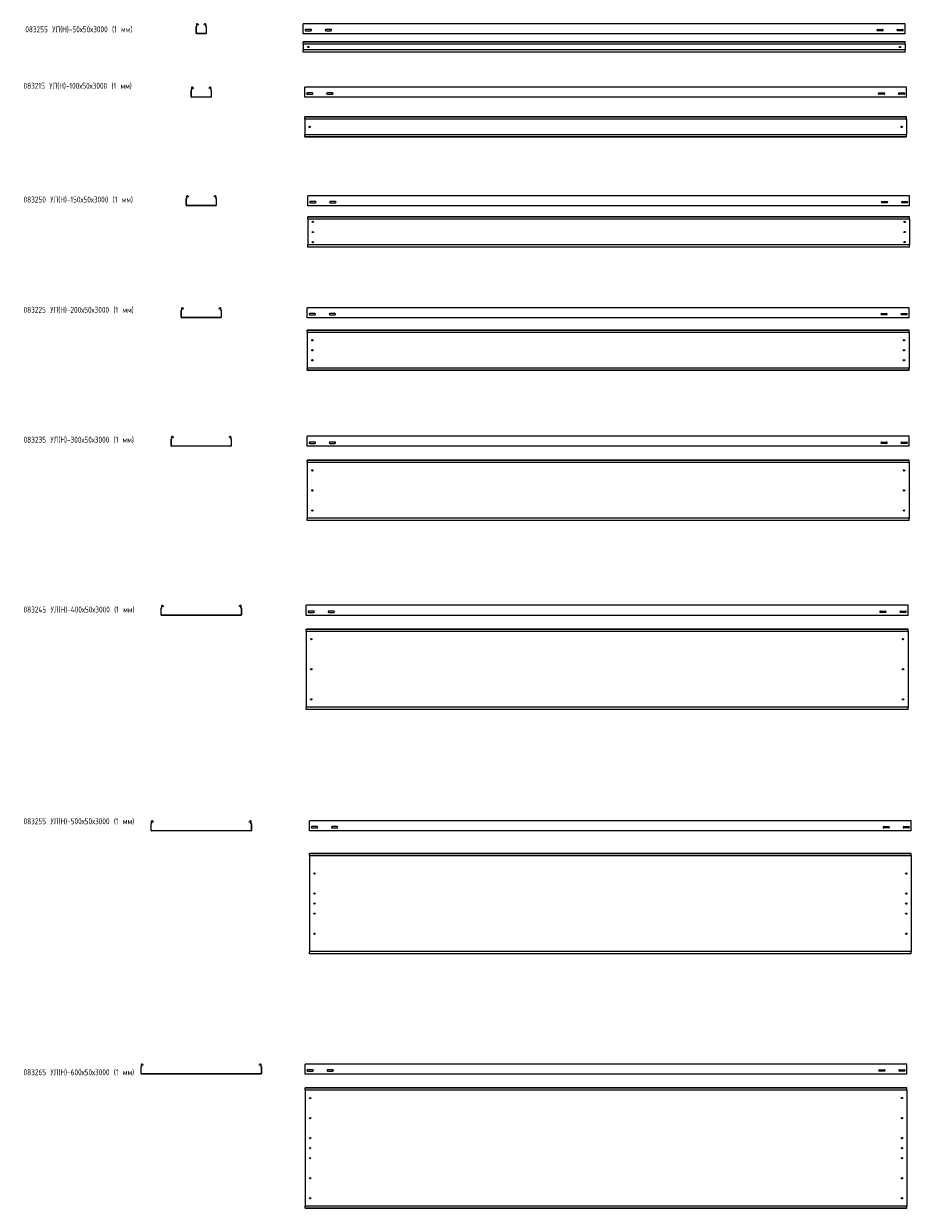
# Model space of a CAD drawing. Header units: millimetres. Extents: x -789 to 3636, y -6202 to -296.
import ezdxf

# ---------------------------------------------------------------- set-up
doc = ezdxf.new("R2010")
doc.units = ezdxf.units.MM
doc.styles.add('SLDTEXTSTYLE0', font='TXT', dxfattribs={"width": 0.7, "bigfont": 'bigfont'})

msp = doc.modelspace()

# ---------------------------------------------------------------- linework, layer by layer
at = {"color": 7, "linetype": 'Continuous', "lineweight": 15}
for p, q in [((71.2, -343.4), (71.2, -310.2)), ((72.2, -343.4), (72.2, -310.2)), ((74, -304.9), (72.7, -302.5)), ((74.9, -304.5), (73.6, -302.1)), ((118.7, -344.9), (73.7, -344.9)), ((118.7, -345.9), (73.7, -345.9)), ((79.8, -298.8), (81.5, -302)), ((80.6, -298.3), (82.4, -301.6)), ((82.4, -301.6), (81.5, -302)), ((110, -301.6), (111.7, -298.3)), ((110.8, -302), (110, -301.6)), ((110.8, -302), (112.6, -298.8)), ((118.8, -302.1), (117.5, -304.5)), ((119.6, -302.5), (118.4, -304.9)), ((120.2, -310.2), (120.2, -343.4)), ((121.2, -310.2), (121.2, -343.4)), ((3605.1, -295.9), (605.1, -295.9)), ((605.1, -302.5), (605.1, -295.9)), ((605.1, -304.9), (605.1, -302.5)), ((605.1, -308.5), (605.1, -304.9)), ((605.1, -310.2), (605.1, -308.5)), ((605.1, -343.4), (605.1, -310.2)), ((605.1, -345.9), (605.1, -343.4)), ((3605.1, -345.9), (605.1, -345.9)), ((642.9, -324.7), (617.4, -324.7)), ((617.4, -331.2), (642.9, -331.2)), ((742.9, -324.7), (717.4, -324.7)), ((717.4, -331.2), (742.9, -331.2)), ((3467.4, -324.7), (3492.9, -324.7)), ((3492.9, -331.2), (3467.4, -331.2)), ((3567.4, -324.7), (3592.9, -324.7)), ((3592.9, -331.2), (3567.4, -331.2)), ((3605.1, -302.5), (3605.1, -295.9)), ((3605.1, -304.9), (3605.1, -302.5)), ((3605.1, -308.5), (3605.1, -304.9)), ((3605.1, -310.2), (3605.1, -308.5)), ((3605.1, -343.4), (3605.1, -310.2)), ((3605.1, -345.9), (3605.1, -343.4)), ((3605.1, -387.2), (605.1, -387.2)), ((605.1, -388.2), (605.1, -387.2)), ((3605.1, -388.2), (605.1, -388.2)), ((605.1, -396.6), (605.1, -388.2)), ((605.1, -398.4), (605.1, -396.6)), ((3605.1, -398.4), (605.1, -398.4)), ((605.1, -398.4), (605.1, -425.9)), ((3605.1, -388.2), (3605.1, -387.2)), ((3605.1, -396.6), (3605.1, -388.2)), ((3605.1, -398.4), (3605.1, -396.6)), ((3605.1, -398.4), (3605.1, -425.9)), ((3605.1, -425.9), (605.1, -425.9)), ((605.1, -427.7), (605.1, -425.9)), ((605.1, -436.2), (605.1, -427.7)), ((605.1, -436.2), (3605.1, -436.2)), ((605.1, -437.2), (605.1, -436.2)), ((3605.1, -437.2), (605.1, -437.2)), ((3605.1, -427.7), (3605.1, -425.9)), ((3605.1, -436.2), (3605.1, -427.7)), ((3605.1, -437.2), (3605.1, -436.2)), ((46.2, -660), (46.2, -626.8)), ((47.2, -660), (47.2, -626.8)), ((49, -621.5), (47.7, -619.1)), ((49.9, -621), (48.6, -618.6)), ((54.8, -615.3), (56.5, -618.6)), ((55.6, -614.9), (57.4, -618.1)), ((57.4, -618.1), (56.5, -618.6)), ((135, -618.1), (136.7, -614.9)), ((135.8, -618.6), (135, -618.1)), ((135.8, -618.6), (137.6, -615.3)), ((143.8, -618.6), (142.5, -621)), ((144.6, -619.1), (143.4, -621.5)), ((145.2, -626.8), (145.2, -660)), ((146.2, -626.8), (146.2, -660)), ((3612.3, -612.5), (612.3, -612.5)), ((612.3, -619.1), (612.3, -612.5)), ((612.3, -621.5), (612.3, -619.1)), ((612.3, -625.1), (612.3, -621.5)), ((612.3, -626.8), (612.3, -625.1)), ((612.3, -660), (612.3, -626.8)), ((650.1, -641.2), (624.6, -641.2)), ((624.6, -647.7), (650.1, -647.7)), ((750.1, -641.2), (724.6, -641.2)), ((724.6, -647.7), (750.1, -647.7)), ((3474.6, -641.2), (3500.1, -641.2)), ((3500.1, -647.7), (3474.6, -647.7)), ((3574.6, -641.2), (3600.1, -641.2)), ((3600.1, -647.7), (3574.6, -647.7)), ((3612.3, -619.1), (3612.3, -612.5)), ((3612.3, -621.5), (3612.3, -619.1)), ((3612.3, -625.1), (3612.3, -621.5)), ((3612.3, -626.8), (3612.3, -625.1)), ((3612.3, -660), (3612.3, -626.8)), ((143.7, -661.5), (48.7, -661.5)), ((143.7, -662.5), (48.7, -662.5)), ((612.3, -662.5), (612.3, -660)), ((3612.3, -662.5), (612.3, -662.5)), ((3612.3, -662.5), (3612.3, -660)), ((3612.3, -760.7), (612.3, -760.7)), ((612.3, -761.7), (612.3, -760.7)), ((3612.3, -761.7), (612.3, -761.7)), ((612.3, -770.2), (612.3, -761.7)), ((3612.3, -761.7), (3612.3, -760.7)), ((3612.3, -770.2), (3612.3, -761.7)), ((612.3, -772), (612.3, -770.2)), ((3612.3, -772), (612.3, -772)), ((612.3, -772), (612.3, -849.5)), ((3612.3, -772), (3612.3, -770.2)), ((3612.3, -772), (3612.3, -849.5)), ((3612.3, -849.5), (612.3, -849.5)), ((612.3, -851.3), (612.3, -849.5)), ((612.3, -859.7), (612.3, -851.3)), ((612.3, -859.7), (3612.3, -859.7)), ((612.3, -860.7), (612.3, -859.7)), ((3612.3, -860.7), (612.3, -860.7)), ((3612.3, -851.3), (3612.3, -849.5)), ((3612.3, -859.7), (3612.3, -851.3)), ((3612.3, -860.7), (3612.3, -859.7)), ((21.2, -1201.4), (21.2, -1168.2)), ((22.2, -1201.4), (22.2, -1168.2)), ((24, -1162.9), (22.7, -1160.5)), ((24.9, -1162.4), (23.6, -1160)), ((29.8, -1156.7), (31.5, -1160)), ((30.6, -1156.2), (32.4, -1159.5)), ((32.4, -1159.5), (31.5, -1160)), ((160, -1159.5), (161.7, -1156.2)), ((160.8, -1160), (160, -1159.5)), ((160.8, -1160), (162.6, -1156.7)), ((168.8, -1160), (167.5, -1162.4)), ((169.6, -1160.5), (168.4, -1162.9)), ((170.2, -1168.2), (170.2, -1201.4)), ((171.2, -1168.2), (171.2, -1201.4)), ((3627.4, -1153.9), (627.4, -1153.9)), ((627.4, -1160.5), (627.4, -1153.9)), ((627.4, -1162.9), (627.4, -1160.5)), ((627.4, -1166.4), (627.4, -1162.9)), ((627.4, -1168.2), (627.4, -1166.4)), ((627.4, -1201.4), (627.4, -1168.2)), ((3627.4, -1160.5), (3627.4, -1153.9)), ((3627.4, -1162.9), (3627.4, -1160.5)), ((3627.4, -1166.4), (3627.4, -1162.9)), ((3627.4, -1168.2), (3627.4, -1166.4)), ((3627.4, -1201.4), (3627.4, -1168.2)), ((168.7, -1202.9), (23.7, -1202.9)), ((168.7, -1203.9), (23.7, -1203.9)), ((627.4, -1203.9), (627.4, -1201.4)), ((3627.4, -1203.9), (627.4, -1203.9)), ((665.1, -1182.6), (639.6, -1182.6)), ((639.6, -1189.1), (665.1, -1189.1)), ((765.1, -1182.6), (739.6, -1182.6)), ((739.6, -1189.1), (765.1, -1189.1)), ((3489.6, -1182.6), (3515.1, -1182.6)), ((3515.1, -1189.1), (3489.6, -1189.1)), ((3589.6, -1182.6), (3615.1, -1182.6)), ((3615.1, -1189.1), (3589.6, -1189.1)), ((3627.4, -1203.9), (3627.4, -1201.4)), ((3627.4, -1259.6), (627.4, -1259.6)), ((627.4, -1260.6), (627.4, -1259.6)), ((3627.4, -1260.6), (627.4, -1260.6)), ((627.4, -1269.1), (627.4, -1260.6)), ((627.4, -1270.8), (627.4, -1269.1)), ((3627.4, -1270.8), (627.4, -1270.8)), ((627.4, -1270.8), (627.4, -1398.4)), ((3627.4, -1260.6), (3627.4, -1259.6)), ((3627.4, -1269.1), (3627.4, -1260.6)), ((3627.4, -1270.8), (3627.4, -1269.1)), ((3627.4, -1270.8), (3627.4, -1398.4)), ((3627.4, -1398.4), (627.4, -1398.4)), ((627.4, -1400.1), (627.4, -1398.4)), ((627.4, -1408.6), (627.4, -1400.1)), ((627.4, -1408.6), (3627.4, -1408.6)), ((627.4, -1409.6), (627.4, -1408.6)), ((3627.4, -1409.6), (627.4, -1409.6)), ((3627.4, -1400.1), (3627.4, -1398.4)), ((3627.4, -1408.6), (3627.4, -1400.1)), ((3627.4, -1409.6), (3627.4, -1408.6)), ((3625.1, -1712.3), (625.1, -1712.3)), ((625.1, -1719), (625.1, -1712.3)), ((3625.1, -1719), (3625.1, -1712.3)), ((-3.8, -1759.8), (-3.8, -1726.7)), ((-2.8, -1759.8), (-2.8, -1726.7)), ((-1, -1721.3), (-2.3, -1719)), ((-0.1, -1720.9), (-1.4, -1718.5)), ((193.7, -1761.3), (-1.3, -1761.3)), ((193.7, -1762.3), (-1.3, -1762.3)), ((4.8, -1715.2), (5.1, -1715.8)), ((5.1, -1715.8), (6, -1715.3)), ((6.5, -1718.5), (5.1, -1715.8)), ((5.6, -1714.7), (6, -1715.3)), ((6, -1715.3), (7.4, -1718)), ((7.4, -1718), (6.5, -1718.5)), ((185, -1718), (186.4, -1715.3)), ((185.8, -1718.5), (185, -1718)), ((187.3, -1715.8), (185.8, -1718.5)), ((186.4, -1715.3), (186.7, -1714.7)), ((186.4, -1715.3), (187.3, -1715.8)), ((187.3, -1715.8), (187.6, -1715.2)), ((193.8, -1718.5), (192.5, -1720.9)), ((194.6, -1719), (193.4, -1721.3)), ((195.2, -1726.7), (195.2, -1759.8)), ((196.2, -1726.7), (196.2, -1759.8)), ((625.1, -1721.3), (625.1, -1719)), ((625.1, -1724.9), (625.1, -1721.3)), ((625.1, -1726.7), (625.1, -1724.9)), ((625.1, -1759.8), (625.1, -1726.7)), ((625.1, -1762.3), (625.1, -1759.8)), ((3625.1, -1762.3), (625.1, -1762.3)), ((662.8, -1741.1), (637.3, -1741.1)), ((637.3, -1747.6), (662.8, -1747.6)), ((762.8, -1741.1), (737.3, -1741.1)), ((737.3, -1747.6), (762.8, -1747.6)), ((3487.3, -1741.1), (3512.8, -1741.1)), ((3512.8, -1747.6), (3487.3, -1747.6)), ((3587.3, -1741.1), (3612.8, -1741.1)), ((3612.8, -1747.6), (3587.3, -1747.6)), ((3625.1, -1721.3), (3625.1, -1719)), ((3625.1, -1724.9), (3625.1, -1721.3)), ((3625.1, -1726.7), (3625.1, -1724.9)), ((3625.1, -1759.8), (3625.1, -1726.7)), ((3625.1, -1762.3), (3625.1, -1759.8)), ((3625.1, -1824.2), (625.1, -1824.2)), ((625.1, -1825.2), (625.1, -1824.2)), ((3625.1, -1825.2), (625.1, -1825.2)), ((625.1, -1833.6), (625.1, -1825.2)), ((3625.1, -1825.2), (3625.1, -1824.2)), ((3625.1, -1833.6), (3625.1, -1825.2)), ((625.1, -1834), (625.1, -1833.6)), ((625.1, -1834), (628.1, -1835.4)), ((625.1, -1834), (625.1, -2014.4)), ((3622.1, -1835.4), (628.1, -1835.4)), ((3622.1, -1835.4), (3625.1, -1834)), ((3625.1, -1834), (3625.1, -1833.6)), ((3625.1, -1834), (3625.1, -2014.4)), ((628.1, -2013), (625.1, -2014.4)), ((625.1, -2014.7), (625.1, -2014.4)), ((625.1, -2023.2), (625.1, -2014.7)), ((625.1, -2023.2), (3625.1, -2023.2)), ((625.1, -2024.2), (625.1, -2023.2)), ((3625.1, -2024.2), (625.1, -2024.2)), ((3622.1, -2013), (628.1, -2013)), ((3625.1, -2014.4), (3622.1, -2013)), ((3625.1, -2014.7), (3625.1, -2014.4)), ((3625.1, -2023.2), (3625.1, -2014.7)), ((3625.1, -2024.2), (3625.1, -2023.2)), ((-51, -2362.2), (-52.3, -2359.8)), ((-50.1, -2361.8), (-51.4, -2359.4)), ((-45.2, -2356.1), (-44.9, -2356.7)), ((-44.9, -2356.7), (-44, -2356.2)), ((-43.5, -2359.3), (-44.9, -2356.7)), ((-44.4, -2355.6), (-44, -2356.2)), ((-44, -2356.2), (-42.6, -2358.9)), ((-42.6, -2358.9), (-43.5, -2359.3)), ((235, -2358.9), (236.4, -2356.2)), ((235.8, -2359.3), (235, -2358.9)), ((237.3, -2356.7), (235.8, -2359.3)), ((236.4, -2356.2), (236.7, -2355.6)), ((236.4, -2356.2), (237.3, -2356.7)), ((237.3, -2356.7), (237.6, -2356.1)), ((243.8, -2359.4), (242.5, -2361.8)), ((244.6, -2359.8), (243.4, -2362.2)), ((3625.1, -2353.2), (625.1, -2353.2)), ((625.1, -2359.8), (625.1, -2353.2)), ((625.1, -2362.2), (625.1, -2359.8)), ((625.1, -2365.8), (625.1, -2362.2)), ((3625.1, -2359.8), (3625.1, -2353.2)), ((3625.1, -2362.2), (3625.1, -2359.8)), ((3625.1, -2365.8), (3625.1, -2362.2)), ((-53.8, -2400.7), (-53.8, -2367.5)), ((-52.8, -2400.7), (-52.8, -2367.5)), ((243.7, -2402.2), (-51.3, -2402.2)), ((243.7, -2403.2), (-51.3, -2403.2)), ((245.2, -2367.5), (245.2, -2400.7)), ((246.2, -2367.5), (246.2, -2400.7)), ((625.1, -2367.5), (625.1, -2365.8)), ((625.1, -2400.7), (625.1, -2367.5)), ((625.1, -2403.2), (625.1, -2400.7)), ((3625.1, -2403.2), (625.1, -2403.2)), ((662.9, -2382), (637.4, -2382)), ((637.4, -2388.5), (662.9, -2388.5)), ((762.9, -2382), (737.4, -2382)), ((737.4, -2388.5), (762.9, -2388.5)), ((3487.4, -2382), (3512.9, -2382)), ((3512.9, -2388.5), (3487.4, -2388.5)), ((3587.4, -2382), (3612.9, -2382)), ((3612.9, -2388.5), (3587.4, -2388.5)), ((3625.1, -2367.5), (3625.1, -2365.8)), ((3625.1, -2400.7), (3625.1, -2367.5)), ((3625.1, -2403.2), (3625.1, -2400.7)), ((3625.1, -2473), (625.1, -2473)), ((625.1, -2474), (625.1, -2473)), ((3625.1, -2474), (625.1, -2474)), ((625.1, -2482.5), (625.1, -2474)), ((3625.1, -2474), (3625.1, -2473)), ((3625.1, -2482.5), (3625.1, -2474)), ((625.1, -2482.8), (625.1, -2482.5)), ((625.1, -2482.8), (628.1, -2484.2)), ((625.1, -2482.8), (625.1, -2763.2)), ((3622.1, -2484.2), (628.1, -2484.2)), ((3622.1, -2484.2), (3625.1, -2482.8)), ((3625.1, -2482.8), (3625.1, -2482.5)), ((3625.1, -2482.8), (3625.1, -2763.2)), ((628.1, -2761.8), (625.1, -2763.2)), ((625.1, -2763.6), (625.1, -2763.2)), ((625.1, -2772), (625.1, -2763.6)), ((625.1, -2772), (3625.1, -2772)), ((625.1, -2773), (625.1, -2772)), ((3625.1, -2773), (625.1, -2773)), ((3622.1, -2761.8), (628.1, -2761.8)), ((3625.1, -2763.2), (3622.1, -2761.8)), ((3625.1, -2763.6), (3625.1, -2763.2)), ((3625.1, -2772), (3625.1, -2763.6)), ((3625.1, -2773), (3625.1, -2772)), ((-103.8, -3243.5), (-103.8, -3210.3)), ((-102.8, -3243.5), (-102.8, -3210.3)), ((-101, -3205), (-102.3, -3202.6)), ((-100.1, -3204.5), (-101.4, -3202.1)), ((293.7, -3245), (-101.3, -3245)), ((293.7, -3246), (-101.3, -3246)), ((-95.2, -3198.8), (-94.9, -3199.5)), ((-94.9, -3199.5), (-94, -3199)), ((-93.5, -3202.1), (-94.9, -3199.5)), ((-94.4, -3198.4), (-94, -3199)), ((-94, -3199), (-92.6, -3201.6)), ((-92.6, -3201.6), (-93.5, -3202.1)), ((285, -3201.6), (286.4, -3199)), ((285.8, -3202.1), (285, -3201.6)), ((287.3, -3199.5), (285.8, -3202.1)), ((286.4, -3199), (286.7, -3198.4)), ((286.4, -3199), (287.3, -3199.5)), ((287.3, -3199.5), (287.6, -3198.8)), ((293.8, -3202.1), (292.5, -3204.5)), ((294.6, -3202.6), (293.4, -3205)), ((295.2, -3210.3), (295.2, -3243.5)), ((296.2, -3210.3), (296.2, -3243.5)), ((3619.7, -3196), (619.7, -3196)), ((619.7, -3202.6), (619.7, -3196)), ((619.7, -3205), (619.7, -3202.6)), ((619.7, -3208.6), (619.7, -3205)), ((619.7, -3210.3), (619.7, -3208.6)), ((619.7, -3243.5), (619.7, -3210.3)), ((619.7, -3246), (619.7, -3243.5)), ((3619.7, -3246), (619.7, -3246)), ((657.4, -3224.7), (631.9, -3224.7)), ((631.9, -3231.2), (657.4, -3231.2)), ((757.4, -3224.7), (731.9, -3224.7)), ((731.9, -3231.2), (757.4, -3231.2)), ((3481.9, -3224.7), (3507.4, -3224.7)), ((3507.4, -3231.2), (3481.9, -3231.2)), ((3581.9, -3224.7), (3607.4, -3224.7)), ((3607.4, -3231.2), (3581.9, -3231.2)), ((3619.7, -3202.6), (3619.7, -3196)), ((3619.7, -3205), (3619.7, -3202.6)), ((3619.7, -3208.6), (3619.7, -3205)), ((3619.7, -3210.3), (3619.7, -3208.6)), ((3619.7, -3243.5), (3619.7, -3210.3)), ((3619.7, -3246), (3619.7, -3243.5)), ((3619.7, -3314.7), (619.7, -3314.7)), ((619.7, -3315.7), (619.7, -3314.7)), ((3619.7, -3315.7), (619.7, -3315.7)), ((619.7, -3324.2), (619.7, -3315.7)), ((619.7, -3324.5), (619.7, -3324.2)), ((619.7, -3324.5), (622.7, -3325.9)), ((619.7, -3324.5), (619.7, -3704.9)), ((3616.7, -3325.9), (622.7, -3325.9)), ((3616.7, -3325.9), (3619.7, -3324.5)), ((3619.7, -3315.7), (3619.7, -3314.7)), ((3619.7, -3324.2), (3619.7, -3315.7)), ((3619.7, -3324.5), (3619.7, -3324.2)), ((3619.7, -3324.5), (3619.7, -3704.9)), ((622.7, -3703.5), (619.7, -3704.9)), ((619.7, -3705.3), (619.7, -3704.9)), ((619.7, -3713.7), (619.7, -3705.3)), ((619.7, -3713.7), (3619.7, -3713.7)), ((619.7, -3714.7), (619.7, -3713.7)), ((3619.7, -3714.7), (619.7, -3714.7)), ((3616.7, -3703.5), (622.7, -3703.5)), ((3619.7, -3704.9), (3616.7, -3703.5)), ((3619.7, -3705.3), (3619.7, -3704.9)), ((3619.7, -3713.7), (3619.7, -3705.3)), ((3619.7, -3714.7), (3619.7, -3713.7)), ((-153.8, -4318.3), (-153.8, -4285.1)), ((-152.8, -4318.3), (-152.8, -4285.1)), ((-151, -4279.8), (-152.3, -4277.4)), ((-150.1, -4279.3), (-151.4, -4276.9)), ((-145.2, -4273.6), (-144.9, -4274.3)), ((-144.9, -4274.3), (-144, -4273.8)), ((-143.5, -4276.9), (-144.9, -4274.3)), ((-144.4, -4273.2), (-144, -4273.8)), ((-144, -4273.8), (-142.6, -4276.4)), ((-142.6, -4276.4), (-143.5, -4276.9)), ((335, -4276.4), (336.4, -4273.8)), ((335.8, -4276.9), (335, -4276.4)), ((337.3, -4274.3), (335.8, -4276.9)), ((336.4, -4273.8), (336.7, -4273.2)), ((336.4, -4273.8), (337.3, -4274.3)), ((337.3, -4274.3), (337.6, -4273.6)), ((343.8, -4276.9), (342.5, -4279.3)), ((344.6, -4277.4), (343.4, -4279.8)), ((345.2, -4285.1), (345.2, -4318.3)), ((346.2, -4285.1), (346.2, -4318.3)), ((3635.9, -4270.8), (635.9, -4270.8)), ((635.9, -4277.4), (635.9, -4270.8)), ((635.9, -4279.8), (635.9, -4277.4)), ((635.9, -4283.4), (635.9, -4279.8)), ((635.9, -4285.1), (635.9, -4283.4)), ((635.9, -4318.3), (635.9, -4285.1)), ((673.7, -4299.5), (648.2, -4299.5)), ((648.2, -4306), (673.7, -4306)), ((773.7, -4299.5), (748.2, -4299.5)), ((748.2, -4306), (773.7, -4306)), ((3498.2, -4299.5), (3523.7, -4299.5)), ((3523.7, -4306), (3498.2, -4306)), ((3598.2, -4299.5), (3623.7, -4299.5)), ((3623.7, -4306), (3598.2, -4306)), ((3635.9, -4277.4), (3635.9, -4270.8)), ((3635.9, -4279.8), (3635.9, -4277.4)), ((3635.9, -4283.4), (3635.9, -4279.8)), ((3635.9, -4285.1), (3635.9, -4283.4)), ((3635.9, -4318.3), (3635.9, -4285.1)), ((343.7, -4319.8), (-151.3, -4319.8)), ((343.7, -4320.8), (-151.3, -4320.8)), ((635.9, -4320.8), (635.9, -4318.3)), ((3635.9, -4320.8), (635.9, -4320.8)), ((3635.9, -4320.8), (3635.9, -4318.3)), ((3635.9, -4433.3), (635.9, -4433.3)), ((635.9, -4434.3), (635.9, -4433.3)), ((3635.9, -4434.3), (635.9, -4434.3)), ((635.9, -4442.8), (635.9, -4434.3)), ((635.9, -4443.1), (635.9, -4442.8)), ((635.9, -4443.1), (638.9, -4444.5)), ((635.9, -4443.1), (635.9, -4923.5)), ((3632.9, -4444.5), (638.9, -4444.5)), ((3632.9, -4444.5), (3635.9, -4443.1)), ((3635.9, -4434.3), (3635.9, -4433.3)), ((3635.9, -4442.8), (3635.9, -4434.3)), ((3635.9, -4443.1), (3635.9, -4442.8)), ((3635.9, -4443.1), (3635.9, -4923.5)), ((638.9, -4922.1), (635.9, -4923.5)), ((635.9, -4923.8), (635.9, -4923.5)), ((635.9, -4932.3), (635.9, -4923.8)), ((635.9, -4932.3), (3635.9, -4932.3)), ((635.9, -4933.3), (635.9, -4932.3)), ((3635.9, -4933.3), (635.9, -4933.3)), ((3632.9, -4922.1), (638.9, -4922.1)), ((3635.9, -4923.5), (3632.9, -4922.1)), ((3635.9, -4923.8), (3635.9, -4923.5)), ((3635.9, -4932.3), (3635.9, -4923.8)), ((3635.9, -4933.3), (3635.9, -4932.3)), ((-201, -5492), (-202.3, -5489.7)), ((-200.1, -5491.6), (-201.4, -5489.2)), ((-195.2, -5485.9), (-193.5, -5489.2)), ((-194.4, -5485.4), (-192.6, -5488.7)), ((-192.6, -5488.7), (-193.5, -5489.2)), ((385, -5488.7), (386.7, -5485.4)), ((385.8, -5489.2), (385, -5488.7)), ((385.8, -5489.2), (387.6, -5485.9)), ((393.8, -5489.2), (392.5, -5491.6)), ((394.6, -5489.7), (393.4, -5492)), ((3614.3, -5483), (614.3, -5483)), ((614.3, -5489.7), (614.3, -5483)), ((614.3, -5492), (614.3, -5489.7)), ((614.3, -5495.6), (614.3, -5492)), ((3614.3, -5489.7), (3614.3, -5483)), ((3614.3, -5492), (3614.3, -5489.7)), ((3614.3, -5495.6), (3614.3, -5492)), ((-203.8, -5530.5), (-203.8, -5497.3)), ((-202.8, -5530.5), (-202.8, -5497.3)), ((393.7, -5532), (-201.3, -5532)), ((393.7, -5533), (-201.3, -5533)), ((395.2, -5497.3), (395.2, -5530.5)), ((396.2, -5497.3), (396.2, -5530.5)), ((614.3, -5497.3), (614.3, -5495.6)), ((614.3, -5530.5), (614.3, -5497.3)), ((614.3, -5533), (614.3, -5530.5)), ((3614.3, -5533), (614.3, -5533)), ((652, -5511.8), (626.5, -5511.8)), ((626.5, -5518.3), (652, -5518.3)), ((752, -5511.8), (726.5, -5511.8)), ((726.5, -5518.3), (752, -5518.3)), ((3476.5, -5511.8), (3502, -5511.8)), ((3502, -5518.3), (3476.5, -5518.3)), ((3576.5, -5511.8), (3602, -5511.8)), ((3602, -5518.3), (3576.5, -5518.3)), ((3614.3, -5497.3), (3614.3, -5495.6)), ((3614.3, -5530.5), (3614.3, -5497.3)), ((3614.3, -5533), (3614.3, -5530.5)), ((3614.3, -5602.5), (614.3, -5602.5)), ((614.3, -5603.5), (614.3, -5602.5)), ((3614.3, -5603.5), (614.3, -5603.5)), ((614.3, -5611.9), (614.3, -5603.5)), ((3614.3, -5603.5), (3614.3, -5602.5)), ((3614.3, -5611.9), (3614.3, -5603.5)), ((614.3, -5613.7), (614.3, -5611.9)), ((3614.3, -5613.7), (614.3, -5613.7)), ((614.3, -5613.7), (614.3, -6191.3)), ((3614.3, -5613.7), (3614.3, -5611.9)), ((3614.3, -5613.7), (3614.3, -6191.3)), ((3614.3, -6191.3), (614.3, -6191.3)), ((614.3, -6193), (614.3, -6191.3)), ((614.3, -6201.5), (614.3, -6193)), ((614.3, -6201.5), (3614.3, -6201.5)), ((614.3, -6202.5), (614.3, -6201.5)), ((3614.3, -6193), (3614.3, -6191.3)), ((3614.3, -6201.5), (3614.3, -6193)), ((3614.3, -6202.5), (3614.3, -6201.5)), ((3614.3, -6202.5), (614.3, -6202.5))]:
    msp.add_line(p, q, dxfattribs=at)
for centre in [(630.1, -412.2), (3580.1, -412.2), (637.3, -810.7), (3587.3, -810.7), (652.4, -1284.6), (3602.4, -1284.6), (652.4, -1334.6), (3602.4, -1334.6), (652.4, -1384.6), (3602.4, -1384.6), (650.1, -1874.2), (3600.1, -1874.2), (650.1, -1924.2), (3600.1, -1924.2), (650.1, -1974.2), (3600.1, -1974.2), (650.1, -2523), (3600.1, -2523), (650.1, -2623), (3600.1, -2623), (650.1, -2723), (3600.1, -2723), (644.7, -3364.7), (3594.7, -3364.7), (644.7, -3514.7), (3594.7, -3514.7), (644.7, -3664.7), (3594.7, -3664.7), (660.9, -4533.3), (3610.9, -4533.3), (660.9, -4633.3), (3610.9, -4633.3), (660.9, -4683.3), (3610.9, -4683.3), (660.9, -4733.3), (3610.9, -4733.3), (660.9, -4833.3), (3610.9, -4833.3), (639.3, -5652.5), (3589.3, -5652.5), (639.3, -5752.5), (3589.3, -5752.5), (639.3, -5852.5), (639.3, -5902.5), (3589.3, -5852.5), (3589.3, -5902.5), (639.3, -5952.5), (3589.3, -5952.5), (639.3, -6052.5), (3589.3, -6052.5), (639.3, -6152.5), (3589.3, -6152.5)]:
    msp.add_circle(centre, 3.25, dxfattribs=at)
for centre, radius, start, end in [((73, -310.2), 1.8, 106.28633, 180), ((73.7, -343.4), 2.5, 180, 270), ((76.7, -300.4), 4.5, 28.07249, 208.07249), ((73, -310.2), 0.8, 106.28633, 180), ((73.7, -343.4), 1.5, 180, 270), ((71.8, -306.1), 2.5, 286.28633, 28.07249), ((71.8, -306.1), 3.5, 286.28633, 28.07249), ((76.7, -300.4), 3.5, 28.07249, 208.07249), ((115.7, -300.4), 4.5, 331.92751, 151.92751), ((115.7, -300.4), 3.5, 331.92751, 151.92751), ((120.6, -306.1), 3.5, 151.92751, 253.71367), ((120.6, -306.1), 2.5, 151.92751, 253.71367), ((118.7, -343.4), 1.5, 270, 0), ((118.7, -343.4), 2.5, 270, 0), ((119.4, -310.2), 0.8, 0, 73.71367), ((119.4, -310.2), 1.8, 0, 73.71367), ((617.4, -327.9), 3.25, 90, 270), ((642.9, -327.9), 3.25, 270, 90), ((717.4, -327.9), 3.25, 90, 270), ((742.9, -327.9), 3.25, 270, 90), ((3467.4, -327.9), 3.25, 90, 270), ((3492.9, -327.9), 3.25, 270, 90), ((3567.4, -327.9), 3.25, 90, 270), ((3592.9, -327.9), 3.25, 270, 90), ((48, -626.8), 1.8, 106.28633, 180), ((51.7, -617), 4.5, 28.07249, 208.07249), ((48, -626.8), 0.8, 106.28633, 180), ((46.8, -622.7), 2.5, 286.28633, 28.07249), ((46.8, -622.7), 3.5, 286.28633, 28.07249), ((51.7, -617), 3.5, 28.07249, 208.07249), ((140.7, -617), 4.5, 331.92751, 151.92751), ((140.7, -617), 3.5, 331.92751, 151.92751), ((145.6, -622.7), 3.5, 151.92751, 253.71367), ((145.6, -622.7), 2.5, 151.92751, 253.71367), ((144.4, -626.8), 0.8, 0, 73.71367), ((144.4, -626.8), 1.8, 0, 73.71367), ((624.6, -644.5), 3.25, 90, 270), ((650.1, -644.5), 3.25, 270, 90), ((724.6, -644.5), 3.25, 90, 270), ((750.1, -644.5), 3.25, 270, 90), ((3474.6, -644.5), 3.25, 90, 270), ((3500.1, -644.5), 3.25, 270, 90), ((3574.6, -644.5), 3.25, 90, 270), ((3600.1, -644.5), 3.25, 270, 90), ((48.7, -660), 2.5, 180, 270), ((48.7, -660), 1.5, 180, 270), ((143.7, -660), 1.5, 270, 0), ((143.7, -660), 2.5, 270, 0), ((23, -1168.2), 1.8, 106.28633, 180), ((26.7, -1158.4), 4.5, 28.07249, 208.07249), ((23, -1168.2), 0.8, 106.28633, 180), ((21.8, -1164), 2.5, 286.28633, 28.07249), ((21.8, -1164), 3.5, 286.28633, 28.07249), ((26.7, -1158.4), 3.5, 28.07249, 208.07249), ((165.7, -1158.4), 4.5, 331.92751, 151.92751), ((165.7, -1158.4), 3.5, 331.92751, 151.92751), ((170.6, -1164), 3.5, 151.92751, 253.71367), ((170.6, -1164), 2.5, 151.92751, 253.71367), ((169.4, -1168.2), 0.8, 0, 73.71367), ((169.4, -1168.2), 1.8, 0, 73.71367), ((23.7, -1201.4), 2.5, 180, 270), ((23.7, -1201.4), 1.5, 180, 270), ((168.7, -1201.4), 1.5, 270, 0), ((168.7, -1201.4), 2.5, 270, 0), ((639.6, -1185.9), 3.25, 90, 270), ((665.1, -1185.9), 3.25, 270, 90), ((739.6, -1185.9), 3.25, 90, 270), ((765.1, -1185.9), 3.25, 270, 90), ((3489.6, -1185.9), 3.25, 90, 270), ((3515.1, -1185.9), 3.25, 270, 90), ((3589.6, -1185.9), 3.25, 90, 270), ((3615.1, -1185.9), 3.25, 270, 90), ((1.7, -1716.8), 4.5, 28.07249, 208.07249), ((190.7, -1716.8), 4.5, 331.92751, 151.92751), ((-2, -1726.7), 1.8, 106.28633, 180), ((-1.3, -1759.8), 2.5, 180, 270), ((-2, -1726.7), 0.8, 106.28633, 180), ((-1.3, -1759.8), 1.5, 180, 270), ((-3.2, -1722.5), 2.5, 286.28633, 28.07249), ((-3.2, -1722.5), 3.5, 286.28633, 28.07249), ((1.7, -1716.8), 3.5, 28.07249, 208.07249), ((190.7, -1716.8), 3.5, 331.92751, 151.92751), ((195.6, -1722.5), 3.5, 151.92751, 253.71367), ((195.6, -1722.5), 2.5, 151.92751, 253.71367), ((193.7, -1759.8), 2.5, 270, 0), ((193.7, -1759.8), 1.5, 270, 0), ((194.4, -1726.7), 0.8, 0, 73.71367), ((194.4, -1726.7), 1.8, 0, 73.71367), ((637.3, -1744.3), 3.25, 90, 270), ((662.8, -1744.3), 3.25, 270, 90), ((737.3, -1744.3), 3.25, 90, 270), ((762.8, -1744.3), 3.25, 270, 90), ((3487.3, -1744.3), 3.25, 90, 270), ((3512.8, -1744.3), 3.25, 270, 90), ((3587.3, -1744.3), 3.25, 90, 270), ((3612.8, -1744.3), 3.25, 270, 90), ((-48.3, -2357.7), 4.5, 28.07249, 208.07249), ((-53.2, -2363.4), 2.5, 286.28633, 28.07249), ((-53.2, -2363.4), 3.5, 286.28633, 28.07249), ((-48.3, -2357.7), 3.5, 28.07249, 208.07249), ((240.7, -2357.7), 4.5, 331.92751, 151.92751), ((240.7, -2357.7), 3.5, 331.92751, 151.92751), ((245.6, -2363.4), 3.5, 151.92751, 253.71367), ((245.6, -2363.4), 2.5, 151.92751, 253.71367), ((-52, -2367.5), 1.8, 106.28633, 180), ((-51.3, -2400.7), 2.5, 180, 270), ((-52, -2367.5), 0.8, 106.28633, 180), ((-51.3, -2400.7), 1.5, 180, 270), ((243.7, -2400.7), 2.5, 270, 0), ((243.7, -2400.7), 1.5, 270, 0), ((244.4, -2367.5), 0.8, 0, 73.71367), ((244.4, -2367.5), 1.8, 0, 73.71367), ((637.4, -2385.2), 3.25, 90, 270), ((662.9, -2385.2), 3.25, 270, 90), ((737.4, -2385.2), 3.25, 90, 270), ((762.9, -2385.2), 3.25, 270, 90), ((3487.4, -2385.2), 3.25, 90, 270), ((3512.9, -2385.2), 3.25, 270, 90), ((3587.4, -2385.2), 3.25, 90, 270), ((3612.9, -2385.2), 3.25, 270, 90), ((-102, -3210.3), 1.8, 106.28633, 180), ((-101.3, -3243.5), 2.5, 180, 270), ((-98.3, -3200.5), 4.5, 28.07249, 208.07249), ((-102, -3210.3), 0.8, 106.28633, 180), ((-101.3, -3243.5), 1.5, 180, 270), ((-103.2, -3206.2), 2.5, 286.28633, 28.07249), ((-103.2, -3206.2), 3.5, 286.28633, 28.07249), ((-98.3, -3200.5), 3.5, 28.07249, 208.07249), ((290.7, -3200.5), 4.5, 331.92751, 151.92751), ((290.7, -3200.5), 3.5, 331.92751, 151.92751), ((295.6, -3206.2), 3.5, 151.92751, 253.71367), ((295.6, -3206.2), 2.5, 151.92751, 253.71367), ((293.7, -3243.5), 2.5, 270, 0), ((293.7, -3243.5), 1.5, 270, 0), ((294.4, -3210.3), 0.8, 0, 73.71367), ((294.4, -3210.3), 1.8, 0, 73.71367), ((631.9, -3228), 3.25, 90, 270), ((657.4, -3228), 3.25, 270, 90), ((731.9, -3228), 3.25, 90, 270), ((757.4, -3228), 3.25, 270, 90), ((3481.9, -3228), 3.25, 90, 270), ((3507.4, -3228), 3.25, 270, 90), ((3581.9, -3228), 3.25, 90, 270), ((3607.4, -3228), 3.25, 270, 90), ((-152, -4285.1), 1.8, 106.28633, 180), ((-148.3, -4275.3), 4.5, 28.07249, 208.07249), ((-152, -4285.1), 0.8, 106.28633, 180), ((-153.2, -4281), 2.5, 286.28633, 28.07249), ((-153.2, -4281), 3.5, 286.28633, 28.07249), ((-148.3, -4275.3), 3.5, 28.07249, 208.07249), ((340.7, -4275.3), 4.5, 331.92751, 151.92751), ((340.7, -4275.3), 3.5, 331.92751, 151.92751), ((345.6, -4281), 3.5, 151.92751, 253.71367), ((345.6, -4281), 2.5, 151.92751, 253.71367), ((344.4, -4285.1), 0.8, 0, 73.71367), ((344.4, -4285.1), 1.8, 0, 73.71367), ((648.2, -4302.8), 3.25, 90, 270), ((673.7, -4302.8), 3.25, 270, 90), ((748.2, -4302.8), 3.25, 90, 270), ((773.7, -4302.8), 3.25, 270, 90), ((3498.2, -4302.8), 3.25, 90, 270), ((3523.7, -4302.8), 3.25, 270, 90), ((3598.2, -4302.8), 3.25, 90, 270), ((3623.7, -4302.8), 3.25, 270, 90), ((-151.3, -4318.3), 2.5, 180, 270), ((-151.3, -4318.3), 1.5, 180, 270), ((343.7, -4318.3), 1.5, 270, 0), ((343.7, -4318.3), 2.5, 270, 0), ((-198.3, -5487.5), 4.5, 28.07249, 208.07249), ((-203.2, -5493.2), 2.5, 286.28633, 28.07249), ((-203.2, -5493.2), 3.5, 286.28633, 28.07249), ((-198.3, -5487.5), 3.5, 28.07249, 208.07249), ((390.7, -5487.5), 4.5, 331.92751, 151.92751), ((390.7, -5487.5), 3.5, 331.92751, 151.92751), ((395.6, -5493.2), 3.5, 151.92751, 253.71367), ((395.6, -5493.2), 2.5, 151.92751, 253.71367), ((-202, -5497.3), 1.8, 106.28633, 180), ((-201.3, -5530.5), 2.5, 180, 270), ((-202, -5497.3), 0.8, 106.28633, 180), ((-201.3, -5530.5), 1.5, 180, 270), ((393.7, -5530.5), 1.5, 270, 0), ((393.7, -5530.5), 2.5, 270, 0), ((394.4, -5497.3), 0.8, 0, 73.71367), ((394.4, -5497.3), 1.8, 0, 73.71367), ((626.5, -5515), 3.25, 90, 270), ((652, -5515), 3.25, 270, 90), ((726.5, -5515), 3.25, 90, 270), ((752, -5515), 3.25, 270, 90), ((3476.5, -5515), 3.25, 90, 270), ((3502, -5515), 3.25, 270, 90), ((3576.5, -5515), 3.25, 90, 270), ((3602, -5515), 3.25, 270, 90)]:
    msp.add_arc(centre, radius, start, end, dxfattribs=at)

# ---------------------------------------------------------------- texts
at = {"color": 7, "linetype": 'Continuous', "lineweight": 0, "char_height": 30, "attachment_point": 1, "style": 'SLDTEXTSTYLE0'}
for s, insert in [('083255 \\M+18454\\M+1844C(\\M+1844E)-50\\M+1848750\\M+184873000 (1 \\M+1847D\\M+1847D)', (-780.7, -308.9)), ('083215 \\M+18454\\M+1844C(\\M+1844E)-100\\M+1848750\\M+184873000 (1 \\M+1847D\\M+1847D)', (-789.4, -590.7)), ('083250 \\M+18454\\M+1844C(\\M+1844E)-150\\M+1848750\\M+184873000 (1 \\M+1847D\\M+1847D)', (-789.4, -1157.6)), ('083225 \\M+18454\\M+1844C(\\M+1844E)-200\\M+1848750\\M+184873000 (1 \\M+1847D\\M+1847D)', (-789.4, -1707.7)), ('083235 \\M+18454\\M+1844C(\\M+1844E)-300\\M+1848750\\M+184873000 (1 \\M+1847D\\M+1847D)', (-789.4, -2355.2)), ('083245 \\M+18454\\M+1844C(\\M+1844E)-400\\M+1848750\\M+184873000 (1 \\M+1847D\\M+1847D)', (-789.4, -3201.9)), ('083255 \\M+18454\\M+1844C(\\M+1844E)-500\\M+1848750\\M+184873000 (1 \\M+1847D\\M+1847D)', (-789.4, -4257.5)), ('083265 \\M+18454\\M+1844C(\\M+1844E)-600\\M+1848750\\M+184873000 (1 \\M+1847D\\M+1847D)', (-789.4, -5509))]:
    msp.add_mtext(s, dxfattribs=dict(at, insert=insert))

doc.saveas('drawing.dxf')
